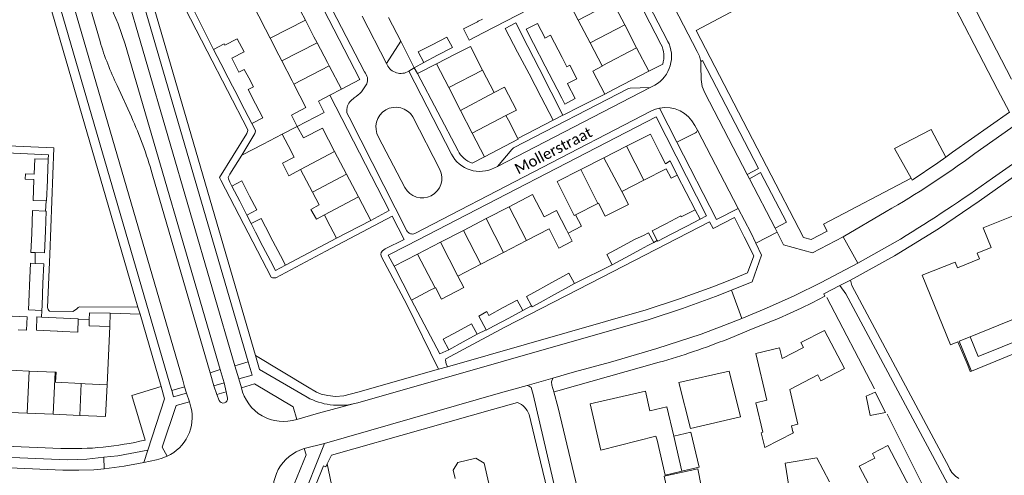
# Model space of a CAD drawing. Extents: x 177628 to 188968, y 384226 to 390673.
# Tile 137 of 256: x 182826 to 183055, y 386274 to 386380. Entities that reach past the tile are written whole.
import ezdxf

# ---------------------------------------------------------------- set-up
doc = ezdxf.new("R2010")
doc.units = 0
for name, color, linetype, lineweight in [('B01_D', 14, 'Continuous', 9), ('B01_F', 14, 'Continuous', 9), ('B01_T', 14, 'Continuous', 9), ('B02_F', 14, 'Continuous', 9), ('B02_T', 14, 'Continuous', 9), ('B07_D', 14, 'Continuous', 9), ('B11_F', 14, 'Continuous', 9), ('B11_S', 14, 'Continuous', 9), ('B14_F', 14, 'Continuous', 9), ('T03_T', 253, 'Continuous', 9), ('T04_F', 253, 'HAAG', 9), ('T04_T', 253, 'HAAG', 9), ('T05_F', 253, 'Continuous', 9), ('T05_T', 253, 'Continuous', 9), ('T22_D', 253, 'Continuous', 9), ('T22_T', 253, 'Continuous', 9), ('V00_F', 8, 'Continuous', 9), ('V00_T', 8, 'Continuous', 9), ('Z06', 7, 'Continuous', 9)]:
    doc.layers.add(name, color=color, linetype=linetype, lineweight=lineweight)
doc.styles.add('Legend', font='calibri.ttf')
doc.linetypes.add('HAAG', pattern='A,4,-1,[5,TOPOCAD.SHX,S=0.35,R=0,X=-0.35,Y=-0.35],-1', length=6)

msp = doc.modelspace()

# ---------------------------------------------------------------- linework, layer by layer
at = {"layer": 'B01_D', "linetype": 'Continuous'}
for points in [[(182940.104, 386336.35), (182945.596, 386339.19), (182948.288, 386333.984), (182951.148, 386335.463), (182953.445, 386331.022)], [(182934.79, 386333.602), (182940.104, 386336.35)], [(182929.476, 386330.853), (182934.79, 386333.602)], [(182924.163, 386328.105), (182929.476, 386330.853)], [(182918.849, 386325.357), (182924.163, 386328.105)], [(182913.357, 386322.517), (182918.849, 386325.357)], [(182917.42, 386314.661), (182913.357, 386322.517)], [(182921.798, 386316.925), (182917.42, 386314.661)]]:
    msp.add_lwpolyline(points, dxfattribs=at)
at = {"layer": 'B01_F', "linetype": 'Continuous'}
msp.add_lwpolyline([(182939.395, 386357.585), (182941.805, 386358.827), (182939.037, 386364.196), (182936.628, 386362.954)], dxfattribs=at)
at = {"layer": 'B01_T', "linetype": 'Continuous'}
for points in [[(182956.968, 386387.107), (182953.369, 386385.229), (182956.221, 386379.765)], [(182964.244, 386383.951), (182967.003, 386378.663)], [(182891.6, 386381.947), (182892.733, 386379.778)], [(182892.733, 386379.778), (182894.741, 386375.935)], [(182956.221, 386379.765), (182958.98, 386374.477)], [(182967.003, 386378.663), (182969.762, 386373.375)], [(182894.741, 386375.935), (182895.491, 386374.5)], [(182895.491, 386374.5), (182897.881, 386369.924)], [(182958.98, 386374.477), (182961.739, 386369.19)], [(182927.763, 386371.924), (182931.115, 386373.649), (182933.941, 386368.167)], [(182972.613, 386367.91), (182969.762, 386373.375)], [(182897.881, 386369.924), (182898.28, 386369.16)], [(182923.236, 386369.588), (182927.763, 386371.924)], [(182898.28, 386369.16), (182901.126, 386363.713)], [(182926.067, 386364.103), (182923.236, 386369.588)], [(182933.941, 386368.167), (182936.628, 386362.954)], [(182961.8, 386369.073), (182959.588, 386367.918), (182962.365, 386362.598)], [(182961.739, 386369.19), (182961.8, 386369.073)], [(182964.59, 386363.726), (182972.613, 386367.91)], [(182901.126, 386363.713), (182898.396, 386362.307)], [(182926.067, 386364.103), (182928.806, 386358.795)], [(182962.365, 386362.598), (182964.59, 386363.726)], [(182898.396, 386362.307), (182895.776, 386360.958), (182897.14, 386358.309), (182890.863, 386355.077)], [(182928.806, 386358.795), (182931.545, 386353.488)], [(183107.603, 386359.854), (183099.946, 386356.774), (183100.485, 386355.435), (183095.378, 386353.381), (183094.84, 386354.718), (183075.865, 386347.085), (183077.711, 386342.496), (183074.445, 386341.182), (183074.984, 386339.84), (183069.889, 386337.79), (183069.363, 386339.097), (183050.384, 386331.462), (183052.228, 386326.879), (183048.956, 386325.563), (183049.493, 386324.228), (183044.386, 386322.173), (183043.858, 386323.484), (183036.228, 386320.415), (183042.758, 386304.253), (183044.52, 386304.966), (183046.78, 386299.486)], [(182939.395, 386357.585), (182939.965, 386356.486)], [(182939.965, 386356.486), (182942.157, 386352.237)], [(182890.863, 386355.077), (182892.32, 386352.381), (182896.688, 386354.669), (182899.546, 386349.212)], [(182934.376, 386348.003), (182931.545, 386353.488)], [(182942.157, 386352.237), (182942.246, 386352.065), (182934.376, 386348.003)], [(182967.461, 386350.449), (182972.978, 386353.241), (182975.236, 386348.78)], [(182899.546, 386349.212), (182902.311, 386343.933)], [(182962.122, 386347.746), (182967.461, 386350.449)], [(182956.784, 386345.044), (182962.122, 386347.746)], [(182976.46, 386346.362), (182975.236, 386348.78)], [(182976.46, 386346.362), (182977.55, 386347.03), (182979.249, 386343.751)], [(182953.637, 386337.569), (182951.267, 386342.252), (182956.784, 386345.044)], [(182976.683, 386345.186), (182971.463, 386342.541)], [(182902.311, 386343.933), (182905.077, 386338.654)], [(182971.463, 386342.541), (182966.307, 386339.929)], [(182979.249, 386343.751), (182977.785, 386343.009)], [(182905.077, 386338.654), (182907.935, 386333.197)], [(182955.539, 386334.473), (182955.272, 386334.338), (182953.637, 386337.569)], [(182960.788, 386337.133), (182955.539, 386334.473)], [(182960.788, 386337.133), (182960.927, 386337.203)], [(182900.009, 386329.046), (182897.756, 386333.348)], [(182907.935, 386333.197), (182900.009, 386329.046)], [(182944.168, 386328.492), (182949.408, 386331.201), (182951.714, 386326.748), (182954.823, 386328.357), (182953.877, 386330.186)], [(182953.877, 386330.186), (182953.445, 386331.022)], [(182938.854, 386325.744), (182944.168, 386328.492)], [(182933.54, 386322.996), (182938.854, 386325.744)], [(182928.194, 386320.232), (182933.54, 386322.996)], [(182921.798, 386316.925), (182922.912, 386317.501)], [(182922.912, 386317.501), (182922.99, 386317.541)], [(183058.589, 386310.65), (183060.409, 386306.052), (183049.212, 386301.53), (183047.347, 386306.107)], [(183058.589, 386310.65), (183047.347, 386306.107)], [(183008.005, 386304.776), (183013.457, 386307.608), (183018.099, 386298.699)], [(183047.347, 386306.107), (183044.822, 386305.087), (183047.077, 386299.606)], [(182997.489, 386302.197), (183003.042, 386303.533), (183003.65, 386301.023)], [(183003.65, 386301.023), (183008.623, 386303.604), (183008.005, 386304.776)], [(182997.489, 386302.197), (183000.076, 386291.343), (182997.496, 386290.71), (182999.149, 386283.881), (182998.76, 386283.787)], [(183018.099, 386298.699), (183012.64, 386295.87), (183011.94, 386297.221), (183005.424, 386293.809)], [(183047.678, 386298.144), (183047.384, 386298.021), (183046.78, 386299.486)], [(183047.077, 386299.606), (183047.678, 386298.144)], [(182828.503, 386298.149), (182822.472, 386298.399)], [(182834.541, 386297.899), (182828.503, 386298.149)], [(182834.745, 386297.891), (182834.541, 386297.899)], [(182993.954, 386287.515), (182991.277, 386298.074), (182979.599, 386295.437), (182982.298, 386284.807), (182993.954, 386287.515)], [(182840.286, 386287.797), (182846.284, 386287.531), (182846.612, 386294.936)], [(182841.532, 386295.161), (182840.623, 386295.211)], [(182846.612, 386294.936), (182841.532, 386295.161)], [(182972.889, 386288.864), (182971.818, 386293.471), (182958.983, 386290.529), (182961.457, 386279.74), (182974.248, 386283.016)], [(182998.76, 386283.787), (182999.576, 386280.359), (183006.244, 386283.755), (183006.094, 386283.96), (183005.8, 386285.407), (183007.298, 386285.756), (183005.424, 386293.809)], [(182978.406, 386282.948), (182976.794, 386289.785), (182972.889, 386288.864)], [(182821.993, 386288.608), (182828.044, 386288.339)], [(182828.044, 386288.339), (182834.077, 386288.072)], [(182834.077, 386288.072), (182840.286, 386287.797)], [(182974.521, 386282.032), (182976.406, 386273.933)], [(183024.637, 386278.916), (183028.195, 386280.827), (183033.379, 386270.904)], [(183024.637, 386278.916), (183025.188, 386277.848), (183021.565, 386275.985), (183023.755, 386271.754), (183017.334, 386270.737), (183018.065, 386266.422), (183018.575, 386266.498), (183019.177, 386262.864)], [(182935.413, 386272.002), (182934.305, 386276.673), (182932.415, 386277.837), (182928.185, 386276.834), (182927.11, 386275.09), (182927.598, 386273.119)], [(183014.655, 386272.389), (183011.668, 386277.932), (183004.326, 386276.74), (183005.215, 386271.333), (182998.874, 386270.273), (183000.558, 386259.974)], [(182980.306, 386274.819), (182976.406, 386273.933)]]:
    msp.add_lwpolyline(points, dxfattribs=at)
at = {"layer": 'B02_F', "linetype": 'Continuous'}
for points in [[(182944.08, 386377.672), (182945.779, 386374.379)], [(182945.779, 386374.379), (182948.528, 386369.048)], [(182948.528, 386369.048), (182951.265, 386363.744)], [(182951.265, 386363.744), (182952.365, 386361.611)], [(182831.432, 386312.233), (182831.479, 386313.416)], [(182822.735, 386310.976), (182827.998, 386310.723), (182827.856, 386307.641)], [(182828.369, 386312.356), (182831.432, 386312.233)], [(182831.364, 386310.683), (182830.307, 386310.729), (182830.173, 386307.628)], [(182834.771, 386310.536), (182831.364, 386310.683)], [(182839.915, 386310.205), (182839.92, 386310.315), (182834.771, 386310.536)], [(182839.786, 386307.214), (182839.915, 386310.205)], [(182842.461, 386310.11), (182842.427, 386308.633)], [(182842.498, 386311.699), (182842.461, 386310.11)]]:
    msp.add_lwpolyline(points, dxfattribs=at)
at = {"layer": 'B02_T', "linetype": 'Continuous'}
for points in [[(182944.654, 386382.254), (182939.379, 386379.54)], [(182939.379, 386379.54), (182934.104, 386376.826)], [(182944.515, 386373.625), (182941.705, 386379.146)], [(182934.104, 386376.826), (182930.859, 386375.156), (182929.525, 386377.749)], [(182939.209, 386377.875), (182942.088, 386372.372)], [(182873.868, 386374.273), (182874.027, 386373.967)], [(182922.2, 386374.057), (182925.659, 386375.864), (182926.935, 386373.423), (182923.453, 386371.604)], [(182873.104, 386369.662), (182871.379, 386372.978)], [(182920.258, 386369.936), (182918.983, 386372.377), (182922.2, 386374.057)], [(182942.088, 386372.372), (182944.754, 386367.274)], [(182947.11, 386368.527), (182944.515, 386373.625)], [(182874.8, 386366.401), (182873.104, 386369.662)], [(182875.621, 386370.902), (182877.289, 386367.696)], [(182923.453, 386371.604), (182920.258, 386369.936)], [(182949.891, 386363.063), (182947.11, 386368.527)], [(182953.684, 386364.998), (182953.675, 386365.016), (182955.861, 386366.144), (182954.236, 386369.295)], [(182944.754, 386367.274), (182947.586, 386361.86)], [(182876.31, 386363.402), (182878.607, 386358.987)], [(182881.138, 386360.295), (182879.411, 386363.616)], [(182952.646, 386357.651), (182949.891, 386363.063)], [(182955.452, 386361.571), (182953.684, 386364.998)], [(182947.586, 386361.86), (182950.395, 386356.489)], [(182952.365, 386361.611), (182953.121, 386360.263)], [(182878.607, 386358.987), (182880.307, 386355.719)], [(182880.307, 386355.719), (182882.835, 386357.034), (182881.138, 386360.295)], [(182950.395, 386356.489), (182952.646, 386357.651)], [(182832.949, 386347.402), (182829.78, 386347.529), (182829.637, 386343.968)], [(182832.768, 386342.887), (182832.949, 386347.402)], [(182829.585, 386342.667), (182829.392, 386337.856), (182832.412, 386337.735)], [(182829.587, 386342.71), (182829.585, 386342.667)], [(182832.412, 386337.735), (182832.561, 386337.729), (182832.754, 386342.537)], [(182832.754, 386342.537), (182832.768, 386342.887)], [(182875.632, 386341.151), (182877.949, 386342.369), (182879.773, 386338.854)], [(182877.455, 386337.636), (182875.632, 386341.151)], [(182879.116, 386334.435), (182877.455, 386337.636)], [(182879.773, 386338.854), (182881.44, 386335.641), (182879.116, 386334.435)], [(182829.083, 386330.172), (182829.295, 386335.458), (182832.273, 386335.339)], [(182832.273, 386335.339), (182832.44, 386335.332), (182832.255, 386330.714)], [(182984.57, 386333.48), (182983.426, 386335.687)], [(182976.597, 386332.426), (182980.05, 386334.229)], [(182980.05, 386334.229), (182980.175, 386333.99)], [(182981.45, 386331.86), (182984.57, 386333.48)], [(182832.255, 386330.714), (182832.051, 386325.629), (182829.927, 386325.714)], [(182885.202, 386328.34), (182883.475, 386331.658)], [(182973.423, 386330.769), (182976.597, 386332.426)], [(182973.423, 386330.769), (182974.588, 386328.538)], [(182977.839, 386329.972), (182981.323, 386331.791)], [(182829.927, 386325.714), (182828.906, 386325.755), (182829.083, 386330.172)], [(182881.138, 386330.428), (182882.858, 386327.123)], [(182965.904, 386326.912), (182969.417, 386328.822)], [(182974.588, 386328.538), (182974.696, 386328.331), (182977.839, 386329.972)], [(182882.858, 386327.123), (182884.59, 386323.795)], [(182886.933, 386325.014), (182885.202, 386328.34)], [(182962.824, 386325.237), (182965.904, 386326.912)], [(182970.721, 386326.424), (182967.133, 386324.473)], [(182964.129, 386322.839), (182962.824, 386325.237)], [(182967.133, 386324.473), (182964.129, 386322.839)], [(182829.877, 386323.201), (182828.806, 386323.244), (182828.597, 386318.036)], [(182831.686, 386318.572), (182831.868, 386323.122), (182829.877, 386323.201)], [(182949.398, 386318.38), (182952.629, 386320.153)], [(182828.597, 386318.036), (182828.516, 386316.03)], [(182831.479, 386313.416), (182831.686, 386318.572)], [(182946.007, 386316.519), (182949.398, 386318.38)], [(182953.947, 386317.751), (182950.657, 386315.945)], [(182950.657, 386315.945), (182947.325, 386314.117)], [(182935.43, 386311.101), (182938.762, 386312.899)], [(182938.762, 386312.899), (182942.012, 386314.653)], [(182943.318, 386312.233), (182942.012, 386314.653)], [(182847.366, 386311.587), (182842.498, 386311.699)], [(182847.294, 386308.52), (182847.366, 386311.587)], [(182936.657, 386308.638), (182940.026, 386310.456)], [(182940.026, 386310.456), (182943.318, 386312.233)], [(182842.427, 386308.633), (182847.294, 386308.52)], [(182928.154, 386307.366), (182931.397, 386309.128)], [(182931.397, 386309.128), (182932.705, 386306.72)], [(182924.757, 386305.521), (182928.154, 386307.366)], [(182926.065, 386303.113), (182924.757, 386305.521)], [(182932.705, 386306.72), (182929.413, 386304.932)], [(182929.413, 386304.932), (182926.065, 386303.113)], [(182984.358, 386275.739), (182982.398, 386283.889), (182978.406, 386282.948)], [(182977.045, 386269.782), (182976.21, 386273.683), (182983.988, 386275.356), (182984.82, 386271.451), (182977.045, 386269.782)], [(182984.358, 386275.739), (182980.306, 386274.819)]]:
    msp.add_lwpolyline(points, dxfattribs=at)
at = {"layer": 'B07_D', "linetype": 'Continuous'}
for points in [[(182964.244, 386383.951), (182956.221, 386379.765)], [(182884.561, 386375.567), (182892.733, 386379.778)], [(182967.003, 386378.663), (182958.98, 386374.477)], [(182895.491, 386374.5), (182887.287, 386370.29)], [(182969.762, 386373.375), (182961.739, 386369.19)], [(182890.065, 386364.912), (182898.28, 386369.16)], [(182926.067, 386364.103), (182933.941, 386368.167)], [(182936.628, 386362.954), (182928.806, 386358.795)], [(182939.395, 386357.585), (182931.545, 386353.488)], [(182899.546, 386349.212), (182891.639, 386345.027)], [(182971.463, 386342.541), (182967.461, 386350.449)], [(182966.307, 386339.929), (182962.122, 386347.746)], [(182960.788, 386337.133), (182956.784, 386345.044)], [(182902.311, 386343.933), (182894.386, 386339.782)], [(182905.077, 386338.654), (182897.151, 386334.502)], [(182944.168, 386328.492), (182940.104, 386336.35)], [(182938.854, 386325.744), (182934.79, 386333.602)], [(182933.54, 386322.996), (182929.476, 386330.853)], [(182928.194, 386320.232), (182924.163, 386328.105)], [(182922.912, 386317.501), (182918.849, 386325.357)], [(182828.044, 386288.339), (182828.503, 386298.149)], [(182834.077, 386288.072), (182834.541, 386297.899)], [(182840.286, 386287.797), (182840.623, 386295.211)], [(182980.306, 386274.819), (182978.406, 386282.948)]]:
    msp.add_lwpolyline(points, dxfattribs=at)
at = {"layer": 'B11_F', "linetype": 'Continuous'}
for points in [[(182883.462, 386377.695), (182884.561, 386375.567)], [(182884.561, 386375.567), (182886.575, 386371.669)], [(182886.575, 386371.669), (182887.287, 386370.29)], [(182887.287, 386370.29), (182889.687, 386365.643)], [(182889.687, 386365.643), (182890.065, 386364.912)], [(182890.065, 386364.912), (182892.88, 386359.462), (182889.5, 386357.716), (182890.863, 386355.077)], [(182895.96, 386336.776), (182894.386, 386339.782)], [(182897.151, 386334.502), (182895.299, 386333.465), (182894.005, 386335.721), (182895.96, 386336.776)], [(182834.745, 386297.891), (182834.597, 386295.554), (182840.623, 386295.211)]]:
    msp.add_lwpolyline(points, dxfattribs=at)
at = {"layer": 'B11_S', "linetype": 'Continuous'}
for points in [[(182880.349, 386383.721), (182883.462, 386377.695)], [(182887.332, 386353.253), (182890.863, 386355.077)], [(182887.332, 386353.253), (182888.716, 386350.609)], [(182891.639, 386345.027), (182888.898, 386343.592), (182887.389, 386346.473), (182890.13, 386347.909), (182888.716, 386350.609)], [(182894.386, 386339.782), (182891.639, 386345.027)], [(182977.785, 386343.009), (182976.683, 386345.186)], [(182966.307, 386339.929), (182967.855, 386336.874), (182962.475, 386334.148), (182960.927, 386337.203)], [(182897.756, 386333.348), (182897.151, 386334.502)], [(182928.194, 386320.232), (182929.581, 386317.551), (182924.376, 386314.86), (182922.99, 386317.541)], [(182974.521, 386282.032), (182974.248, 386283.016)]]:
    msp.add_lwpolyline(points, dxfattribs=at)
at = {"layer": 'B14_F', "linetype": 'Continuous'}
for points in [[(182929.525, 386377.749), (182932.778, 386379.423)], [(182932.778, 386379.423), (182932.961, 386379.517)], [(182933.954, 386380.028), (182932.961, 386379.517)], [(182939.209, 386377.875), (182941.705, 386379.146)], [(182948.398, 386375.728), (182946.699, 386379.023), (182944.08, 386377.672)], [(182871.379, 386372.978), (182873.868, 386374.273)], [(182875.621, 386370.902), (182878.491, 386372.395), (182876.896, 386375.46), (182874.027, 386373.967)], [(182952.464, 386371.093), (182949.774, 386376.308), (182948.451, 386375.625), (182948.398, 386375.728)], [(182954.236, 386369.295), (182953.569, 386368.951), (182952.464, 386371.093)], [(182879.566, 386366.329), (182878.521, 386368.337), (182877.289, 386367.696)], [(182875.807, 386364.4), (182874.8, 386366.401)], [(182879.411, 386363.616), (182880.644, 386364.257), (182879.566, 386366.329)], [(182876.31, 386363.402), (182875.807, 386364.4)], [(182955.452, 386361.571), (182953.121, 386360.263)], [(182829.587, 386342.71), (182827.566, 386342.791), (182827.617, 386344.049), (182829.637, 386343.968)], [(182983.426, 386335.687), (182980.175, 386333.99)], [(182883.475, 386331.658), (182882.438, 386333.651), (182880.095, 386332.432)], [(182880.095, 386332.432), (182881.138, 386330.428)], [(182981.45, 386331.86), (182981.323, 386331.791)], [(182971.418, 386329.684), (182969.417, 386328.822)], [(182973.778, 386328.087), (182972.569, 386330.31), (182971.418, 386329.684)], [(182970.721, 386326.424), (182972.386, 386327.33)], [(182972.386, 386327.33), (182973.778, 386328.087)], [(182888.096, 386322.78), (182886.933, 386325.014)], [(182884.59, 386323.795), (182885.753, 386321.561), (182888.096, 386322.78)], [(182952.629, 386320.153), (182954.05, 386320.933), (182955.368, 386318.531)], [(182955.368, 386318.531), (182953.947, 386317.751)], [(182828.369, 386312.356), (182828.516, 386316.03)], [(182946.007, 386316.519), (182944.157, 386315.504), (182945.355, 386313.322)], [(182945.355, 386313.322), (182945.476, 386313.102), (182947.325, 386314.117)], [(182935.43, 386311.101), (182934.963, 386311.967), (182933.046, 386310.932), (182934.791, 386307.699)], [(182934.791, 386307.699), (182934.82, 386307.646), (182936.657, 386308.638)], [(182827.856, 386307.641), (182825.936, 386307.715)], [(182830.173, 386307.628), (182834.99, 386307.421)], [(182834.99, 386307.421), (182835.081, 386307.417)], [(182836.134, 386307.371), (182835.081, 386307.417)], [(182836.134, 386307.371), (182839.786, 386307.214)], [(183027.644, 386288.507), (183024.084, 386287.773), (183023.194, 386292.291), (183025.231, 386293.24), (183027.644, 386288.507)]]:
    msp.add_lwpolyline(points, dxfattribs=at)
at = {"layer": 'T03_T', "linetype": 'Continuous'}
msp.add_lwpolyline([(182920.101, 386284.595), (182936.242, 386289.17)], dxfattribs=at)
at = {"layer": 'T04_F', "linetype": 'HAAG'}
for points in [[(183025.07, 386294), (183014.024, 386315.27)], [(183031.287, 386260.741), (183033.717, 386262.06), (183035.28, 386263.69), (183036.951, 386265.795), (183037.604, 386267.087), (183037.426, 386269.334), (183028.067, 386288.112)], [(182900.407, 386264.008), (182897.828, 386276.567)]]:
    msp.add_lwpolyline(points, dxfattribs=at)
at = {"layer": 'T04_T', "linetype": 'HAAG'}
for points in [[(182936.242, 386289.17), (182942.1, 386290.83)], [(182944.79, 386288.04), (182946.886, 386279.302)]]:
    msp.add_lwpolyline(points, dxfattribs=at)
msp.add_arc((182940.11, 386286.22), 5.021, 21.25432, 66.65483, dxfattribs=at)
at = {"layer": 'T05_F', "linetype": 'Continuous'}
for points in [[(182871.379, 386372.978), (182866.488, 386382.699)], [(182918.072, 386368.714), (182920.258, 386369.936)], [(182882.916, 386350.892), (182882.884, 386350.955), (182887.332, 386353.253)], [(182819.912, 386349.058), (182833.013, 386348.424), (182832.949, 386347.402)], [(182877.935, 386348.355), (182882.916, 386350.892)], [(182875.186, 386342.091), (182874.819, 386342.842), (182874.743, 386343.179), (182875.13, 386343.928), (182877.935, 386348.355)], [(182832.412, 386337.735), (182832.273, 386335.339)], [(182880.095, 386332.432), (182879.116, 386334.435)], [(182953.877, 386330.186), (182956.992, 386331.841), (182955.539, 386334.473)], [(182888.096, 386322.78), (182900.009, 386329.046)], [(182973.778, 386328.087), (182974.588, 386328.538)], [(182829.927, 386325.714), (182829.877, 386323.201)], [(182955.368, 386318.531), (182964.129, 386322.839)], [(182943.318, 386312.233), (182945.355, 386313.322)], [(182842.461, 386310.11), (182839.915, 386310.205)], [(182846.612, 386294.936), (182847.294, 386308.52)], [(182934.791, 386307.699), (182932.705, 386306.72)]]:
    msp.add_lwpolyline(points, dxfattribs=at)
at = {"layer": 'T05_T', "linetype": 'Continuous'}
for points in [[(182912.087, 386380.375), (182914.91, 386374.875)], [(182914.91, 386374.875), (182918.072, 386368.714)], [(182956.467, 386359.605), (182962.365, 386362.598)], [(182942.157, 386352.237), (182950.395, 386356.489)], [(182979.249, 386343.751), (182983.426, 386335.687)], [(182926.065, 386303.113), (182924.01, 386302.14), (182917.42, 386314.661)]]:
    msp.add_lwpolyline(points, dxfattribs=at)
at = {"layer": 'T22_D', "linetype": 'Continuous'}
for points in [[(182952.868, 386357.765), (182956.467, 386359.605)], [(182831.432, 386312.233), (182831.364, 386310.683)]]:
    msp.add_lwpolyline(points, dxfattribs=at)
at = {"layer": 'T22_T', "linetype": 'Continuous'}
for points in [[(182918.072, 386368.714), (182918.798, 386367.339)], [(182952.646, 386357.651), (182952.868, 386357.765)]]:
    msp.add_lwpolyline(points, dxfattribs=at)
at = {"layer": 'V00_F', "linetype": 'Continuous'}
for points in [[(182983.609, 386377.416), (183006.033, 386389.294), (183004.76, 386391.804), (182986.669, 386382.321)], [(183044.176, 386390.911), (183056.975, 386366.022)], [(182860.9, 386390.074), (182869.861, 386372.591), (182879.347, 386354.248), (182879.357, 386354.093), (182879.092, 386353.376), (182872.775, 386343.183), (182873.056, 386342.563), (182884.76, 386319.966), (182885.083, 386319.792), (182885.827, 386319.825), (182897.495, 386326.043), (182912.93, 386334.142)], [(183053.69, 386363.66), (183040.615, 386389.02)], [(182911.612, 386369.698), (182914.91, 386374.875)], [(183029.774, 386324.949), (183039.976, 386331.241), (183049.445, 386337.701), (183066.731, 386349.913), (183082.679, 386361.323), (183092.329, 386367.73), (183100.331, 386372.375), (183101.671, 386373.102), (183102.105, 386372.998), (183107.603, 386359.854)], [(182923.236, 386369.588), (182918.798, 386367.339)], [(182972.921, 386364.108), (182968.296, 386363.943), (182967.904, 386363.856), (182941.169, 386350.081), (182940.718, 386349.718), (182937.4, 386345.758)], [(182880.307, 386355.719), (182881.144, 386354.077), (182881.169, 386353.93), (182880.945, 386353.418), (182877.935, 386348.355)], [(182979.15, 386351.393), (182983.492, 386353.562), (182983.682, 386353.753), (182983.908, 386354.162)], [(183029.749, 386349.954), (183038.312, 386354.346), (183041.68, 386347.933)], [(182853.793, 386313.029), (182840.189, 386313.098), (182839.919, 386312.941), (182839.5, 386312.556), (182838.618, 386312.002), (182833.251, 386312.109), (182833.088, 386312.215), (182832.942, 386312.431), (182832.755, 386312.925), (182833.293, 386325.275), (182834.26, 386350.093), (182807.557, 386351.223)], [(183041.68, 386347.933), (183043.244, 386349.039)], [(182998.125, 386345.268), (182995.503, 386343.858)], [(182996.014, 386342.876), (182998.628, 386344.301)], [(183013.232, 386332.348), (183033.611, 386343.053)], [(182875.186, 386342.091), (182875.632, 386341.151)], [(182907.935, 386333.197), (182912.246, 386335.468)], [(182984.57, 386333.48), (182986.046, 386334.288)], [(182986.763, 386332.882), (182961.801, 386319.96), (182939.143, 386308.361), (182925.424, 386301.008), (182925.319, 386300.705), (182925.516, 386299.816), (182925.764, 386299.155)], [(182915.713, 386328.749), (182911.306, 386326.6), (182910.674, 386326.132), (182910.396, 386325.748), (182910.309, 386325.276), (182910.46, 386324.741), (182916.301, 386313.617), (182923.723, 386298.572)], [(182997.502, 386327.863), (183002.432, 386330.474)], [(183017.814, 386329.361), (183021.211, 386323.276)], [(182916.43, 386327.36), (182912.015, 386325.108), (182913.357, 386322.517)], [(182991.834, 386316.94), (182994.275, 386310.4)], [(182847.366, 386311.587), (182854.279, 386311.363)], [(182944.33, 386294.797), (182950.274, 386296.483)], [(182950.522, 386293.293), (182950.088, 386294.882), (182949.985, 386295.655), (182950.274, 386296.483)], [(182950.274, 386296.483), (182955.34, 386297.92)], [(182861.66, 386293.609), (182864.655, 386294.504)], [(182877.26, 386296.3), (182877.87, 386294.261)], [(182893.2, 386294.43), (182895.317, 386293.248), (182896.413, 386292.774), (182897.997, 386292.436), (182899.721, 386292.181), (182901.712, 386292.333), (182904.972, 386293.214)], [(182938.109, 386293.032), (182944.33, 386294.797)], [(182953.497, 386259.336), (182945.712, 386292.701), (182945.274, 386294.285), (182944.78, 386294.657), (182944.33, 386294.797)], [(182865.75, 386290.981), (182865.095, 386292.99)], [(182951.419, 386293.502), (182950.522, 386293.293)], [(182951.528, 386289.613), (182950.522, 386293.293)], [(182890.725, 386286.869), (182895.755, 386288.374), (182904.197, 386290.578)], [(182904.962, 386290.778), (182904.197, 386290.578)], [(182892.43, 386280.081), (182897.205, 386281.31)], [(182845.892, 386278.072), (182841.883, 386277.621), (182837.43, 386277.475), (182811.407, 386278.583)], [(182856.065, 386279.697), (182849.144, 386278.437), (182845.892, 386278.072)], [(182845.892, 386278.072), (182845.965, 386275.385)], [(182855.125, 386276.835), (182858.096, 386277.461), (182859.157, 386277.778), (182860.56, 386278.341)], [(182897.47, 386275.841), (182896.947, 386276.049), (182893.42, 386267.231)]]:
    msp.add_lwpolyline(points, dxfattribs=at)
at = {"layer": 'V00_T', "linetype": 'Continuous'}
for points in [[(182829.318, 386459.917), (182834.76, 386442.11), (182876.368, 386299.36)], [(182879.432, 386300.275), (182835.12, 386452.17), (182832.335, 386460.934)], [(182844.97, 386374.801), (182823.25, 386449.28), (182820.618, 386457.331), (182820.734, 386457.349)], [(182823.012, 386458.082), (182825.35, 386450.85), (182827.66, 386443.2), (182839.93, 386400.95), (182841.41, 386396.62), (182843.28, 386392.14), (182847, 386383.92), (182849.16, 386378.9), (182850.85, 386374.17), (182872.936, 386298.493)], [(182853.793, 386313.029), (182817.017, 386439.224), (182811.105, 386455.2), (182810.919, 386455.159), (182809.36, 386450.669)], [(182861.23, 386295.09), (182818.119, 386443.086), (182813.592, 386455.233)], [(182817.082, 386456.342), (182822.17, 386440.55), (182864.225, 386295.982)], [(182877.615, 386419.84), (182905.41, 386366.01), (182901.126, 386363.713)], [(182906.46, 386367.73), (182881.929, 386415.221)], [(182983.87, 386372.52), (182962.676, 386413.396)], [(182976.982, 386374.935), (182967.207, 386393.872)], [(182961.447, 386389.311), (182966.43, 386391.76), (182975.45, 386374.18)], [(182881.17, 386301.761), (182856.123, 386387.693)], [(182905.95, 386380.717), (182911.612, 386369.698)], [(182983.609, 386377.416), (183000, 386345.827)], [(182984.685, 386370.173), (182984.395, 386371.387), (182983.87, 386372.52)], [(182911.612, 386369.698), (182911.76, 386369.41)], [(182984.685, 386370.173), (182985.08, 386370.37), (182998.125, 386345.268)], [(182984.815, 386365.956), (182984.74, 386369.181), (182984.685, 386370.173)], [(182918.072, 386368.714), (182916.788, 386367.912)], [(182916.788, 386367.912), (182926.723, 386348.613)], [(182975.841, 386369.522), (182972.613, 386367.91)], [(182918.798, 386367.339), (182928.26, 386349.41)], [(182985.61, 386362.861), (182985.034, 386364.363), (182984.815, 386365.956)], [(182852.26, 386357.261), (182848.939, 386364.553)], [(182937.4, 386345.758), (182972.921, 386364.108)], [(182972.921, 386364.108), (182974.009, 386364.67)], [(182995.503, 386343.858), (182985.61, 386362.861)], [(183043.244, 386349.039), (183056.49, 386358.41), (183053.69, 386363.66)], [(182912.246, 386335.468), (182898.396, 386362.307)], [(182918.186, 386330.171), (182973.25, 386358.7), (182974.153, 386359.063), (182975.096, 386359.307)], [(182979.15, 386351.393), (182975.096, 386359.307)], [(183063.079, 386359.103), (183048.41, 386348.72)], [(182916.371, 386330.755), (182902.909, 386357.191)], [(182986.046, 386334.288), (182974.31, 386357.29), (182916.43, 386327.36)], [(182924.001, 386345.028), (182917.73, 386357.29)], [(182983.318, 386355.293), (182983.908, 386354.162)], [(182983.908, 386354.162), (182993.398, 386335.969)], [(183052.522, 386343.021), (183061.601, 386349.359), (183070.559, 386355.867)], [(182909.763, 386352.596), (182915.89, 386340.85)], [(182993.398, 386335.969), (182988.355, 386333.425), (182979.15, 386351.393)], [(183029.749, 386349.954), (183033.611, 386343.053)], [(182931.499, 386346.5), (182934.376, 386348.003)], [(183033.611, 386343.053), (183033.87, 386342.59), (183039.81, 386346.61), (183041.68, 386347.933)], [(182936.731, 386345.412), (182937.4, 386345.758)], [(183000, 386345.827), (183008.619, 386329.21), (183010.39, 386328.752), (183014.117, 386330.678), (183013.232, 386332.348)], [(182870.595, 386297.749), (182857.079, 386344.014)], [(182996.014, 386342.876), (182995.503, 386343.858)], [(182996.014, 386342.876), (183001.987, 386331.36)], [(183001.987, 386331.36), (183004.61, 386332.79), (182998.628, 386344.301)], [(182993.398, 386335.969), (182996.32, 386330.367), (182997.502, 386327.863)], [(182915.713, 386328.749), (182912.93, 386334.142)], [(182987.481, 386317.734), (182991.869, 386319.441), (182995.544, 386321.004), (182997.056, 386324.979), (182994.769, 386329.4), (182992.56, 386333.86), (182987.56, 386331.32), (182986.763, 386332.882)], [(183027.845, 386335.253), (183017.814, 386329.361)], [(183002.432, 386330.474), (183001.987, 386331.36)], [(183017.814, 386329.361), (183010.684, 386325.612), (183003.943, 386327.473), (183002.432, 386330.474)], [(183021.211, 386323.276), (183026.183, 386326.012), (183031.123, 386328.805)], [(182997.502, 386327.863), (182998.798, 386325.118), (182996.628, 386318.926), (182991.834, 386316.94)], [(183029.774, 386324.949), (183019.54, 386319.289)], [(183012.681, 386318.751), (183016.957, 386320.993), (183021.211, 386323.276)], [(183017.048, 386318.049), (183019.54, 386319.289)], [(183042.47, 386275.67), (183019.808, 386318.037), (183019.54, 386319.289)], [(182972.01, 386312.37), (182979.784, 386314.941), (182987.481, 386317.734)], [(183000, 386312.782), (183006.411, 386315.618), (183012.681, 386318.751)], [(183017.048, 386318.049), (183013.338, 386316.119), (183013.592, 386315.596), (183010.592, 386314.027), (183008.073, 386312.795), (183005.531, 386311.613)], [(183017.048, 386318.049), (183018.454, 386316.123), (183042.1, 386271.964)], [(182988.125, 386315.482), (182980.449, 386312.688), (182972.684, 386310.152)], [(182988.125, 386315.482), (182991.834, 386316.94)], [(182853.793, 386313.029), (182854.279, 386311.363)], [(183000, 386312.782), (182994.275, 386310.4)], [(182854.279, 386311.363), (182859.19, 386294.511)], [(182972.684, 386310.152), (182904.962, 386290.778)], [(182925.764, 386299.155), (182972.01, 386312.37)], [(182994.275, 386310.4), (182990.062, 386308.711), (182987.417, 386307.709), (182984.757, 386306.745), (182974.51, 386303.39), (182963.701, 386300.232), (182955.34, 386297.92)], [(182995.951, 386307.612), (183000, 386309.242), (183002.778, 386310.399), (183005.531, 386311.613)], [(182990.957, 386305.584), (182995.951, 386307.612)], [(183062.967, 386304.385), (183047.678, 386298.144)], [(182881.17, 386301.761), (182893.2, 386294.43)], [(182893.14, 386292.03), (182882.095, 386298.53), (182881.17, 386301.761)], [(182876.368, 386299.36), (182879.432, 386300.275)], [(182876.368, 386299.36), (182877.26, 386296.3)], [(182877.26, 386296.3), (182880.34, 386297.16), (182879.432, 386300.275)], [(182923.723, 386298.572), (182925.764, 386299.155)], [(182975.005, 386300.172), (182951.419, 386293.502)], [(182870.595, 386297.749), (182872.936, 386298.493)], [(182870.595, 386297.749), (182871.48, 386294.721)], [(182873.85, 386295.36), (182872.936, 386298.493)], [(182904.972, 386293.214), (182923.723, 386298.572)], [(182855.45, 386282.091), (182852.34, 386292.46), (182859.19, 386294.511)], [(182859.19, 386294.511), (182860.005, 386291.695), (182856.065, 386279.697)], [(182861.66, 386293.609), (182861.23, 386295.09)], [(182864.225, 386295.982), (182864.655, 386294.504)], [(182864.655, 386294.504), (182865.095, 386292.99)], [(182871.48, 386294.721), (182873.85, 386295.36)], [(182871.48, 386294.721), (182872.14, 386292.71)], [(182873.85, 386295.36), (182874.33, 386293.311)], [(182890.725, 386286.869), (182889.92, 386289.781), (182880.91, 386295.16), (182877.87, 386294.261)], [(182804.976, 386292.152), (182804.51, 386281.471), (182835.834, 386280.14)], [(182865.095, 386292.99), (182862.08, 386292.165), (182861.66, 386293.609)], [(182872.14, 386292.71), (182874.33, 386293.311)], [(182872.67, 386291.288), (182872.14, 386292.71)], [(182874.33, 386293.311), (182874.64, 386291.851)], [(182897.205, 386281.31), (182938.109, 386293.032)], [(182865.75, 386290.981), (182862.67, 386290.11), (182859.41, 386280.41), (182860.56, 386278.341)], [(182866.111, 386289.767), (182865.75, 386290.981)], [(182951.528, 386289.613), (182960.502, 386251.923)], [(182897.828, 386276.567), (182898.81, 386278.56), (182920.101, 386284.595)], [(182892.101, 386264.323), (182891.395, 386266.685), (182897.205, 386281.31)], [(182856.065, 386279.697), (182855.125, 386276.835)], [(182885.718, 386267.505), (182888.77, 386268.38), (182892.91, 386278.621), (182892.43, 386280.081)], [(182946.886, 386279.302), (182951.751, 386259.017)], [(182811.437, 386276.129), (182836.351, 386275.041), (182840.075, 386275.049), (182843.572, 386275.191), (182845.965, 386275.385)], [(182855.125, 386276.835), (182850.567, 386275.971), (182845.965, 386275.385)], [(182897.47, 386275.841), (182897.828, 386276.567)]]:
    msp.add_lwpolyline(points, dxfattribs=at)
for centre, radius, start, end in [((182916.827, 386396.738), 75.131, 196.97694, 205.36534), ((182970.272, 386371.315), 7.624, 299.35045, 28.34488), ((182969.919, 386371.37), 6.204, 342.66702, 26.92949), ((182904.66, 386365.938), 2.54, 337.12883, 44.86391), ((182914.935, 386370.881), 3.499, 204.85024, 301.96885), ((182899.615, 386368.649), 8.259, 302.98009, 333.39928), ((182906.513, 386358.125), 4.324, 123.73891, 161.16671), ((182905.151, 386358.878), 2.806, 166.74652, 216.95891), ((182913.764, 386354.913), 4.624, 30.94315, 210.06836), ((182976.532, 386351.821), 7.622, 27.09486, 100.86166), ((182778.743, 386323.017), 81.101, 15.00478, 24.97601), ((182933.475, 386351.957), 5.804, 206.03215, 250.09319), ((182933.325, 386352.01), 7.425, 207.22599, 297.30087), ((182921.803, 386519.622), 212.69, 299.90591, 306.53169), ((182919.926, 386342.977), 4.562, 207.78645, 26.71981), ((182840.661, 386638.717), 363.76, 301.5736, 305.62097), ((182917.569, 386331.367), 1.345, 207.03897, 297.28851), ((182926.795, 386468.487), 175.083, 285.98309, 291.49775), ((182887.66, 386296.412), 10.023, 192.39168, 287.80801), ((182873.609, 386291.73), 1.038, 205.20946, 6.68902), ((182900.593, 386305.961), 15.799, 241.85218, 283.18532), ((182856.544, 386287.353), 9.866, 294.01669, 14.16032), ((182838.687, 386351.042), 70.959, 267.69563, 283.66424), ((182895.229, 386270.508), 9.974, 106.29951, 197.52147), ((183047.274, 386277.663), 5.201, 202.5314, 241.09585)]:
    msp.add_arc(centre, radius, start, end, dxfattribs=at)

# ---------------------------------------------------------------- texts
at = {"layer": 'Z06', "linetype": 'Continuous', "style": 'Legend'}
msp.add_text('Mollerstraat', height=2.5, rotation=27.30778, dxfattribs=at).set_placement((182942.231, 386343.838))

doc.saveas('drawing.dxf')
